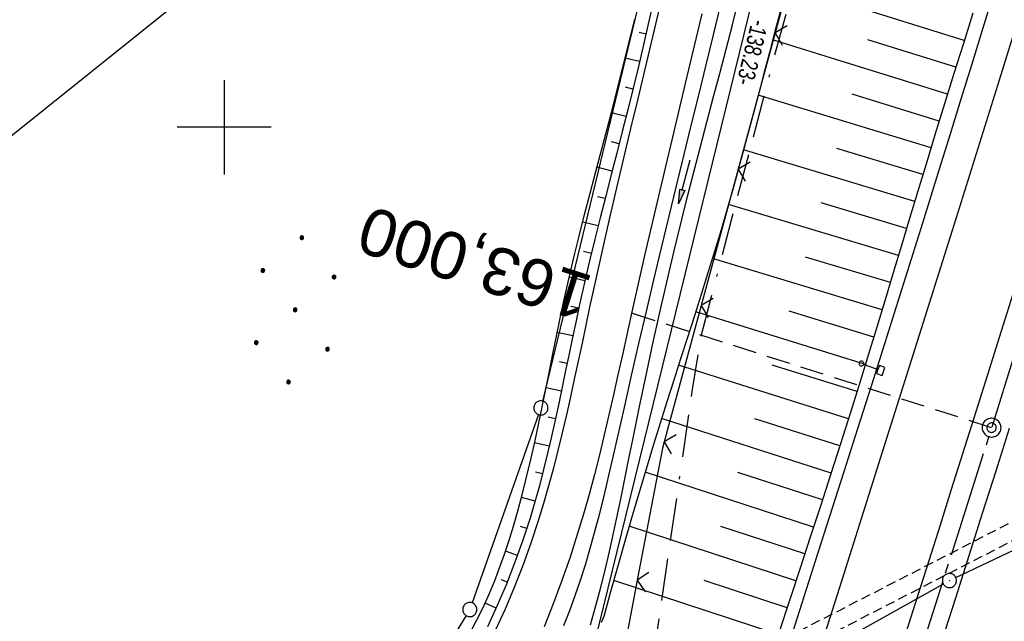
# Model space of a CAD drawing. Extents: x 510661 to 511244, y 462045 to 463013.
# Tile 13 of 29: x 510878 to 510983, y 462548 to 462611. Entities that reach past the tile are written whole.
import ezdxf
from ezdxf.enums import TextEntityAlignment as Align

# ---------------------------------------------------------------- set-up
doc = ezdxf.new("R2010")
doc.units = 0
doc.header["$LTSCALE"] = 10
doc.header["$MEASUREMENT"] = 0
for name, pattern in [('ACAD_ISO16W100', [73, 15, -6.5, 15, -6.5, 15, -7, 1, -7]), ('ACHSE', [5.5, 4, -0.5, 0.5, -0.5]), ('AUSGEZOGEN', [0]), ('LT00', [0]), ('LT17', [0.15, 0.1, -0.05])]:
    doc.linetypes.add(name, pattern=pattern)
doc.layers.get('0').update_dxf_attribs({"linetype": 'LT00'})
for name, color, linetype in [('--EK_FBR', 1, 'LT00'), ('--EK_ST-93-1', 30, 'LT17'), ('--EL_DFK_AB_L', 21, 'LT00'), ('--EL_DFK_AB_P', 7, 'LT00'), ('-AX-093', 35, 'ACHSE'), ('-ST-93-1', 250, 'LT00'), ('-ST-93-5', 250, 'LT00'), ('ABSTAND', 8, 'LT00'), ('BAB-KABEL', 220, 'ACAD_ISO16W100'), ('DFK_AB_L', 21, 'LT00'), ('DFK_AB_P', 7, 'LT00'), ('DFK_GZPKT', 250, 'LT00'), ('DFK_KATASTER', 250, 'LT00'), ('DFK_NUTZUNG', 250, 'LT00'), ('PFEIL', 140, 'AUSGEZOGEN'), ('V106_AFBR_BAB', 250, 'LT00'), ('V106_BOESCH', 250, 'LT00'), ('V106_BOSCHUNG', 250, 'LT00'), ('V106_BR_WID', 30, 'LT17'), ('V106_GRABEN', 250, 'LT00'), ('V106_LD_MARK', 250, 'LT00'), ('V106_RASTER', 250, 'LT00'), ('V106_SCHILD_K', 1, 'LT00'), ('V106_ZAUN', 40, 'LT00')]:
    doc.layers.add(name, color=color, linetype=linetype)
doc.styles.add('Beschrift', font='ARIAL.TTF')
doc.styles.get("Standard").update_dxf_attribs({"font": 'ARIAL.TTF'})

# ---------------------------------------------------------------- blocks, each defined once
blk = doc.blocks.new('SYMB7010')
at = {"color": 0, "linetype": 'ByBlock'}
for points in [[(-0.031408, 0.499213), (-0.093728, 0.49134), (-0.15457, 0.475719), (-0.212975, 0.452595), (-0.268021, 0.422333), (-0.31884, 0.385411), (-0.36463, 0.342411), (-0.40467, 0.29401), (-0.438329, 0.240973), (-0.465074, 0.184136), (-0.484486, 0.124395), (-0.496256, 0.062692), (-0.5002, 0)], [(-0.5002, 0), (-0.496256, -0.062692), (-0.484486, -0.124395), (-0.465075, -0.184136), (-0.438329, -0.240973), (-0.404671, -0.29401), (-0.36463, -0.342411), (-0.31884, -0.385411), (-0.268021, -0.422333), (-0.212975, -0.452595), (-0.154571, -0.475719), (-0.093728, -0.49134), (-0.031408, -0.499213), (0.031408, -0.499213)], [(0.5002, 0), (0.496256, 0.062692), (0.484485, 0.124395), (0.465074, 0.184136), (0.438329, 0.240973), (0.40467, 0.29401), (0.36463, 0.342411), (0.31884, 0.385411), (0.268021, 0.422333), (0.212975, 0.452595), (0.15457, 0.475719), (0.093728, 0.49134), (0.031408, 0.499213), (-0.031408, 0.499213)], [(0.031408, -0.499213), (0.093728, -0.491341), (0.15457, -0.475719), (0.212975, -0.452595), (0.268021, -0.422333), (0.31884, -0.385411), (0.36463, -0.342411), (0.404671, -0.294011), (0.438329, -0.240974), (0.465075, -0.184136), (0.484486, -0.124395), (0.496256, -0.062692), (0.500201, 0)]]:
    blk.add_lwpolyline(points, dxfattribs=at)
blk = doc.blocks.new('SYMB0003')
at = {"color": 0, "linetype": 'ByBlock'}
for p, q in [((-0.015712, 0), (0.010166, 0.012015)), ((0, -0.021257), (-0.015712, 0)), ((0.010166, 0.012015), (0, -0.021257))]:
    blk.add_line(p, q, dxfattribs=at)
for points in [[(-0.031395, 0.499013), (-0.093691, 0.491144), (-0.154509, 0.475528), (-0.21289, 0.452414), (-0.267913, 0.422164), (-0.318712, 0.385257), (-0.364484, 0.342274), (-0.404509, 0.293893), (-0.438154, 0.240877), (-0.464888, 0.184062), (-0.484292, 0.124345), (-0.496058, 0.062667), (-0.5, 0)], [(-0.5, 0), (-0.496058, -0.062667), (-0.484292, -0.124345), (-0.464888, -0.184062), (-0.438154, -0.240877), (-0.404509, -0.293893), (-0.364485, -0.342274), (-0.318712, -0.385257), (-0.267914, -0.422164), (-0.21289, -0.452414), (-0.154509, -0.475529), (-0.093691, -0.491144), (-0.031395, -0.499014), (0.031395, -0.499014)], [(0.5, 0), (0.496057, 0.062667), (0.484292, 0.124345), (0.464888, 0.184062), (0.438153, 0.240877), (0.404509, 0.293893), (0.364484, 0.342274), (0.318712, 0.385257), (0.267913, 0.422164), (0.21289, 0.452414), (0.154509, 0.475528), (0.093691, 0.491144), (0.031395, 0.499013), (-0.031395, 0.499013)], [(0.031395, -0.499014), (0.093691, -0.491144), (0.154509, -0.475529), (0.21289, -0.452414), (0.267914, -0.422164), (0.318712, -0.385257), (0.364485, -0.342274), (0.404509, -0.293893), (0.438154, -0.240877), (0.464889, -0.184062), (0.484292, -0.124345), (0.496058, -0.062667), (0.5, 0)]]:
    blk.add_lwpolyline(points, dxfattribs=at)
blk = doc.blocks.new('Pfreil3')
at = {"layer": 'PFEIL'}
blk.add_hatch(color=256, dxfattribs=at).paths.add_polyline_path([(-1.55, 0.27), (-1.55, -0.27), (0, 0)])
for p, q in [((-1.55, 0), (-4.83, 0)), ((-1.55, -0.27), (-1.55, 0.27)), ((-1.55, 0.27), (0, 0)), ((0, 0), (-1.55, -0.27))]:
    blk.add_line(p, q, dxfattribs=at)
blk = doc.blocks.new('SYMB1263')
at = {"color": 0, "linetype": 'ByBlock'}
for p, q in [((0.014231, 0.098982), (-0.014231, 0.098982)), ((-0.014231, -0.098982), (0.014232, -0.098982))]:
    blk.add_line(p, q, dxfattribs=at)
for points in [[(0, 0.1), (0, 0.75), (0.18, 0.75), (0.18, 1), (-0.18, 1), (-0.18, 0.75), (0, 0.75)], [(-0.014231, 0.098982), (-0.041542, 0.090963), (-0.065486, 0.075575), (-0.084125, 0.054064), (-0.095949, 0.028173), (-0.1, 0)], [(-0.1, 0), (-0.095949, -0.028173), (-0.084125, -0.054064), (-0.065486, -0.075575), (-0.041541, -0.090963), (-0.014231, -0.098982)], [(0.1, 0), (0.095949, 0.028173), (0.084125, 0.054064), (0.065486, 0.075575), (0.041541, 0.090963), (0.014231, 0.098982)], [(0.014232, -0.098982), (0.041542, -0.090963), (0.065486, -0.075575), (0.084125, -0.054064), (0.095949, -0.028173), (0.1, 0)]]:
    blk.add_lwpolyline(points, dxfattribs=at)
blk = doc.blocks.new('SYMB0024')
at = {"color": 0, "linetype": 'ByBlock'}
for p, q in [((-0.5, 0.5), (0, 0)), ((0, 0), (0.5, 0.5))]:
    blk.add_line(p, q, dxfattribs=at)
blk = doc.blocks.new('Ackerland7')
at = {"layer": 'DFK_NUTZUNG', "color": 0, "linetype": 'ByBlock'}
for p, q in [((-4, 3.93), (-4, 3.67)), ((-3.95, 3.63), (-3.95, 3.97)), ((-3.9, 3.99), (-3.9, 3.61)), ((-3.85, 3.6), (-3.85, 4)), ((-3.8, 3.99), (-3.8, 3.61)), ((-3.75, 3.63), (-3.75, 3.97)), ((-3.7, 3.93), (-3.7, 3.67)), ((-3.65, 3.8), (-3.65, 3.8)), ((3.7, 3.93), (3.7, 3.67)), ((3.75, 3.63), (3.75, 3.97)), ((3.8, 3.99), (3.8, 3.61)), ((3.85, 3.6), (3.85, 4)), ((3.9, 3.99), (3.9, 3.61)), ((3.95, 3.63), (3.95, 3.97)), ((4, 3.93), (4, 3.67)), ((4.05, 3.8), (4.05, 3.8)), ((-7.85, 0.13), (-7.85, -0.13)), ((-7.8, -0.17), (-7.8, 0.17)), ((-7.75, 0.19), (-7.75, -0.19)), ((-7.7, -0.2), (-7.7, 0.2)), ((-7.65, 0.19), (-7.65, -0.19)), ((-7.6, -0.17), (-7.6, 0.17)), ((-7.55, 0.13), (-7.55, -0.13)), ((-7.5, 0), (-7.5, 0)), ((-0.15, 0.13), (-0.15, -0.13)), ((-0.1, -0.17), (-0.1, 0.17)), ((-0.05, 0.19), (-0.05, -0.19)), ((0, -0.2), (0, 0.2)), ((0.05, 0.19), (0.05, -0.19)), ((0.1, -0.17), (0.1, 0.17)), ((0.15, 0.13), (0.15, -0.13)), ((0.2, 0), (0.2, 0)), ((7.55, 0.13), (7.55, -0.13)), ((7.6, -0.17), (7.6, 0.17)), ((7.65, 0.19), (7.65, -0.19)), ((7.7, -0.2), (7.7, 0.2)), ((7.75, 0.19), (7.75, -0.19)), ((7.8, -0.17), (7.8, 0.17)), ((7.85, 0.13), (7.85, -0.13)), ((7.9, 0), (7.9, 0)), ((-4, -3.67), (-4, -3.93)), ((-3.95, -3.97), (-3.95, -3.63)), ((-3.9, -3.61), (-3.9, -3.99)), ((-3.85, -4), (-3.85, -3.6)), ((-3.8, -3.61), (-3.8, -3.99)), ((-3.75, -3.97), (-3.75, -3.63)), ((-3.7, -3.67), (-3.7, -3.93)), ((-3.65, -3.8), (-3.65, -3.8)), ((3.7, -3.67), (3.7, -3.93)), ((3.75, -3.97), (3.75, -3.63)), ((3.8, -3.61), (3.8, -3.99)), ((3.85, -4), (3.85, -3.6)), ((3.9, -3.61), (3.9, -3.99)), ((3.95, -3.97), (3.95, -3.63)), ((4, -3.67), (4, -3.93)), ((4.05, -3.8), (4.05, -3.8))]:
    blk.add_line(p, q, dxfattribs=at)
for points in [[(-3.65, 3.8), (-3.67, 3.89), (-3.73, 3.96), (-3.81, 3.99), (-3.89, 3.99), (-3.97, 3.96), (-4.03, 3.89), (-4.05, 3.8), (-4.03, 3.71), (-3.97, 3.64), (-3.89, 3.6), (-3.81, 3.6), (-3.73, 3.64), (-3.67, 3.71), (-3.65, 3.8)], [(4.05, 3.8), (4.03, 3.89), (3.97, 3.96), (3.89, 3.99), (3.81, 3.99), (3.73, 3.96), (3.67, 3.89), (3.65, 3.8), (3.67, 3.71), (3.73, 3.64), (3.81, 3.61), (3.89, 3.61), (3.97, 3.64), (4.03, 3.71), (4.05, 3.8)], [(-7.5, 0), (-7.52, 0.09), (-7.58, 0.16), (-7.66, 0.19), (-7.74, 0.19), (-7.82, 0.16), (-7.88, 0.09), (-7.9, 0)], [(0.2, 0), (0.18, 0.09), (0.12, 0.16), (0.04, 0.19), (-0.04, 0.19), (-0.12, 0.16), (-0.18, 0.09), (-0.2, 0)], [(-0.2, 0), (-0.18, -0.09), (-0.12, -0.16), (-0.04, -0.19), (0.04, -0.19), (0.12, -0.16), (0.18, -0.09), (0.2, 0)], [(7.9, 0), (7.88, 0.09), (7.82, 0.16), (7.74, 0.19), (7.66, 0.19), (7.58, 0.16), (7.52, 0.09), (7.5, 0)], [(7.5, 0), (7.52, -0.09), (7.58, -0.16), (7.66, -0.19), (7.74, -0.19), (7.82, -0.16), (7.88, -0.09), (7.9, 0)], [(-7.9, 0), (-7.88, -0.09), (-7.82, -0.16), (-7.74, -0.19), (-7.66, -0.19), (-7.58, -0.16), (-7.52, -0.09), (-7.5, 0)], [(-3.65, -3.8), (-3.67, -3.71), (-3.73, -3.64), (-3.81, -3.61), (-3.89, -3.61), (-3.97, -3.64), (-4.03, -3.71), (-4.05, -3.8), (-4.03, -3.89), (-3.97, -3.96), (-3.89, -3.99), (-3.81, -3.99), (-3.73, -3.96), (-3.67, -3.89), (-3.65, -3.8)], [(4.05, -3.8), (4.03, -3.71), (3.97, -3.64), (3.89, -3.61), (3.81, -3.61), (3.73, -3.64), (3.67, -3.71), (3.65, -3.8), (3.67, -3.89), (3.73, -3.96), (3.81, -3.99), (3.89, -3.99), (3.97, -3.96), (4.03, -3.89), (4.05, -3.8)]]:
    blk.add_lwpolyline(points, dxfattribs=at)
blk = doc.blocks.new('SYMB2')
at = {"color": 0, "linetype": 'ByBlock', "flags": 128}
for points in [[(-0.031395, 0.499013), (-0.093691, 0.491144), (-0.154509, 0.475528), (-0.21289, 0.452414), (-0.267913, 0.422164), (-0.318712, 0.385257), (-0.364484, 0.342274), (-0.404509, 0.293893), (-0.438154, 0.240877), (-0.464888, 0.184062), (-0.484292, 0.124345), (-0.496058, 0.062667), (-0.5, 0)], [(-0.5, 0), (-0.496058, -0.062667), (-0.484292, -0.124345), (-0.464888, -0.184062), (-0.438154, -0.240877), (-0.404509, -0.293893), (-0.364485, -0.342274), (-0.318712, -0.385257), (-0.267914, -0.422164), (-0.21289, -0.452414), (-0.154509, -0.475529), (-0.093691, -0.491144), (-0.031395, -0.499014), (0.031395, -0.499014)], [(0.5, 0), (0.496057, 0.062667), (0.484292, 0.124345), (0.464888, 0.184062), (0.438153, 0.240877), (0.404509, 0.293893), (0.364484, 0.342274), (0.318712, 0.385257), (0.267913, 0.422164), (0.21289, 0.452414), (0.154509, 0.475528), (0.093691, 0.491144), (0.031395, 0.499013), (-0.031395, 0.499013)], [(0.031395, -0.499014), (0.093691, -0.491144), (0.154509, -0.475529), (0.21289, -0.452414), (0.267914, -0.422164), (0.318712, -0.385257), (0.364485, -0.342274), (0.404509, -0.293893), (0.438154, -0.240877), (0.464889, -0.184062), (0.484292, -0.124345), (0.496058, -0.062667), (0.5, 0)]]:
    blk.add_lwpolyline(points, dxfattribs=at)

msp = doc.modelspace()

# ---------------------------------------------------------------- linework, layer by layer
at = {"layer": '--EK_FBR'}
for points in [[(510981.66, 462614.14), (510980.52, 462610.42), (510979.38, 462606.71), (510978.23, 462602.99), (510977.09, 462599.28), (510975.94, 462595.57), (510974.15, 462589.82), (510972.35, 462584.08), (510970.55, 462578.34), (510968.73, 462572.61), (510967.25, 462567.96), (510965.77, 462563.31), (510964.29, 462558.66), (510962.8, 462554.01), (510961.32, 462549.36), (510959.89, 462544.89)], [(510983.96, 462582.96), (510982.5, 462578.34), (510981.05, 462573.72), (510979.59, 462569.09), (510978.4, 462565.31), (510977.21, 462561.53), (510976.02, 462557.75), (510974.83, 462553.96), (510973.63, 462550.18), (510972.43, 462546.4)], [(510983.35, 462567.99), (510981.93, 462563.48), (510980.5, 462558.98), (510979.08, 462554.47), (510977.65, 462549.97), (510976.22, 462545.47), (510974.36, 462539.66), (510972.5, 462533.86), (510970.63, 462528.05), (510968.76, 462522.25), (510966.14, 462514.14), (510963.51, 462506.03), (510960.88, 462497.93), (510958.97, 462492.06), (510957.05, 462486.19), (510955.12, 462480.33), (510953.19, 462474.46), (510951.97, 462470.77), (510950.75, 462467.08)]]:
    msp.add_lwpolyline(points, dxfattribs=at)
at = {"layer": '--EK_ST-93-1', "ltscale": 2.5}
msp.add_line((510981.49, 462568.09), (510943.36, 462580.22), dxfattribs=at)
at = {"layer": '--EL_DFK_AB_L'}
for p, q in [((510969.7, 462668.95), (510937.08, 462536.17)), ((510977.69, 462552.17), (511024.11, 462574.3)), ((510976.36, 462551.48), (510935.84, 462528.83))]:
    msp.add_line(p, q, dxfattribs=at)
at = {"layer": '-AX-093', "ltscale": 0.2}
msp.add_lwpolyline([(511002.16, 462634.59), (510994.72, 462610.42), (510987.21, 462586.28), (510979.61, 462562.16), (510971.94, 462538.06), (510964.2, 462513.99), (510956.38, 462489.95), (510948.48, 462465.93), (510940.51, 462441.93), (510932.46, 462417.96), (510924.34, 462394.02), (510916.14, 462370.1), (510907.86, 462346.21), (510899.51, 462322.34), (510891.08, 462298.5), (510882.58, 462274.69), (510874, 462250.9), (510865.35, 462227.14), (510856.62, 462203.41), (510847.82, 462179.71), (510838.94, 462156.03), (510829.99, 462132.38), (510820.96, 462108.76), (510812.82, 462087.67)], dxfattribs=at)
at = {"layer": 'BAB-KABEL', "ltscale": 0.03, "flags": 128}
msp.add_lwpolyline([(511068.73, 462978.59), (511064.44, 462967.11), (511059.81, 462953.34), (511052.43, 462930.01), (511046.43, 462911.52), (511041.51, 462895.97), (511035.81, 462878.26), (511031.38, 462864.27), (511025.48, 462842.53), (511020.26, 462824.93), (511017.22, 462814.32), (511011.51, 462796.29), (511001.96, 462764.99), (510990.72, 462727.69), (510988.63, 462721.12), (510988.08, 462718.91), (510988.26, 462717.09), (510990.84, 462698.34), (510985.92, 462682.09), (510974.96, 462665.11), (510972.69, 462657.89), (510967.52, 462640.54), (510963.22, 462624.96), (510958.17, 462606.62), (510950.6, 462577.73), (510949.71, 462572.15), (510945.01, 462539.89), (510942.97, 462527.41), (510938.53, 462509.11), (510932.18, 462483.07), (510928.24, 462470.38), (510921.49, 462447.21), (510910.95, 462416.48), (510902.01, 462392.32), (510896.76, 462379.43), (510892.23, 462368.99), (510881.64, 462343.3), (510875.59, 462330.18), (510863.37, 462306.99), (510851.02, 462281.78), (510843.08, 462264.24), (510838.16, 462253.9), (510836.15, 462250.12), (510833.88, 462243.46), (510823.8, 462216.47), (510811.58, 462179.56), (510799.99, 462145.42), (510792.3, 462123.57), (510788.4, 462113.38), (510782.59, 462098.52)], dxfattribs=at)
at = {"layer": 'DFK_AB_L'}
for p, q in [((510969.7, 462668.95), (510937.08, 462536.17)), ((510977.69, 462552.17), (511024.11, 462574.3)), ((510976.36, 462551.48), (510935.84, 462528.83))]:
    msp.add_line(p, q, dxfattribs=at)
at = {"layer": 'DFK_KATASTER'}
for p, q in [((510836.46, 462566.32), (510954.62, 462661.02)), ((510951.47, 462643.96), (510933.81, 462570.92)), ((510933.38, 462569.48), (510926.33, 462549.48)), ((510925.69, 462548.13), (510920.94, 462540.37))]:
    msp.add_line(p, q, dxfattribs=at)
at = {"layer": 'V106_AFBR_BAB'}
for points in [[(510981.66, 462614.14), (510980.52, 462610.42), (510979.38, 462606.71), (510978.23, 462602.99), (510977.09, 462599.28), (510975.94, 462595.57), (510974.15, 462589.82), (510972.35, 462584.08), (510970.55, 462578.34), (510968.73, 462572.61), (510967.25, 462567.96), (510965.77, 462563.31), (510964.29, 462558.66), (510962.8, 462554.01), (510961.32, 462549.36), (510959.89, 462544.89)], [(510946.3, 462613.04), (510945.49, 462609.62), (510944.67, 462606.19), (510943.92, 462603.04), (510943.16, 462599.88), (510942.41, 462596.72), (510941.67, 462593.56), (510940.93, 462590.4), (510940.21, 462587.23), (510939.5, 462584.06), (510938.81, 462580.89), (510938.4, 462578.98), (510938, 462577.08), (510937.59, 462575.17), (510937.18, 462573.26), (510936.77, 462571.36), (510936.34, 462569.46), (510935.9, 462567.56), (510935.44, 462565.67), (510934.96, 462563.79), (510934.45, 462561.91), (510933.91, 462560.04), (510933.34, 462558.18), (510932.56, 462555.81), (510931.71, 462553.46), (510930.8, 462551.12), (510929.83, 462548.81), (510928.79, 462546.53)], [(510950.73, 462612.04), (510949.92, 462608.64), (510949.11, 462605.25), (510948.36, 462602.1), (510947.61, 462598.96), (510946.86, 462595.82), (510946.12, 462592.68), (510945.38, 462589.54), (510944.65, 462586.39), (510943.93, 462583.24), (510943.22, 462580.09), (510942.75, 462577.96), (510942.28, 462575.83), (510941.81, 462573.71), (510941.34, 462571.58), (510940.86, 462569.46), (510940.36, 462567.34), (510939.84, 462565.22), (510939.31, 462563.11), (510938.75, 462561.01), (510938.16, 462558.92), (510937.53, 462556.84), (510936.73, 462554.34), (510935.87, 462551.85), (510934.95, 462549.39), (510933.97, 462546.95)], [(510983.96, 462582.96), (510982.5, 462578.34), (510981.05, 462573.72), (510979.59, 462569.09), (510978.4, 462565.31), (510977.21, 462561.53), (510976.02, 462557.75), (510974.83, 462553.96), (510973.63, 462550.18), (510972.43, 462546.4)], [(510983.35, 462567.99), (510981.93, 462563.48), (510980.5, 462558.98), (510979.08, 462554.47), (510977.65, 462549.97), (510976.22, 462545.47), (510974.36, 462539.66), (510972.5, 462533.86), (510970.63, 462528.05), (510968.76, 462522.25), (510966.14, 462514.14), (510963.51, 462506.03), (510960.88, 462497.93), (510958.97, 462492.06), (510957.05, 462486.19), (510955.12, 462480.33), (510953.19, 462474.46), (510951.97, 462470.77), (510950.75, 462467.08)]]:
    msp.add_lwpolyline(points, dxfattribs=at)
at = {"layer": 'V106_BOESCH'}
for points in [[(510945.49, 462612.99), (510945, 462610.81), (510944.5, 462608.63), (510943.98, 462606.45), (510943.42, 462604.16), (510942.85, 462601.86), (510942.27, 462599.57), (510941.69, 462597.27), (510941.1, 462594.98), (510940.52, 462592.69), (510939.94, 462590.4), (510939.37, 462588.1), (510938.81, 462585.8), (510938.27, 462583.5), (510937.74, 462581.19), (510937.36, 462579.43), (510936.99, 462577.68), (510936.63, 462575.92), (510936.26, 462574.16), (510935.9, 462572.4), (510935.53, 462570.65), (510935.15, 462568.89), (510934.76, 462567.14), (510934.35, 462565.4), (510933.92, 462563.66), (510933.47, 462561.93), (510932.99, 462560.2), (510932.48, 462558.48), (510931.72, 462556.13), (510930.88, 462553.79), (510929.98, 462551.48), (510929, 462549.2), (510927.96, 462546.94)], [(510959.14, 462612.67), (510958.52, 462610.31), (510957.89, 462607.95), (510957.28, 462605.59), (510956.66, 462603.23), (510956.03, 462600.87), (510955.4, 462598.51), (510954.76, 462596.15), (510954.11, 462593.8), (510953.44, 462591.45), (510952.76, 462589.1), (510952.07, 462586.81), (510951.37, 462584.53), (510950.65, 462582.24), (510949.93, 462579.96), (510949.2, 462577.68), (510948.47, 462575.41), (510947.74, 462573.13), (510947.01, 462570.85), (510946.29, 462568.57), (510945.58, 462566.29), (510944.8, 462563.69), (510944.02, 462561.09), (510943.26, 462558.49), (510942.52, 462555.88), (510941.77, 462553.27), (510941.04, 462550.66), (510940.3, 462548.05), (510940.04, 462547.4)], [(510926.16, 462546.38), (510926.77, 462547.52), (510927.46, 462548.91), (510928.09, 462550.32), (510928.69, 462551.75), (510929.25, 462553.2), (510929.77, 462554.66), (510930.26, 462556.14), (510930.72, 462557.63), (510931.15, 462559.12), (510931.65, 462560.97), (510932.12, 462562.83), (510932.57, 462564.7), (510932.99, 462566.57), (510933.39, 462568.44), (510933.78, 462570.32), (510934.16, 462572.2), (510934.53, 462574.08), (510934.91, 462575.95), (510935.28, 462577.83), (510935.67, 462579.71), (510936.07, 462581.58), (510936.59, 462583.87), (510937.13, 462586.16), (510937.7, 462588.45), (510938.27, 462590.73), (510938.86, 462593.01), (510939.46, 462595.29), (510940.06, 462597.56), (510940.66, 462599.84), (510941.26, 462602.12), (510941.85, 462604.4), (510942.42, 462606.68), (510943.02, 462609.08), (510943.59, 462611.49)], [(510979.49, 462612.12), (510978.49, 462608.91), (510977.49, 462605.71), (510976.5, 462602.51), (510975.51, 462599.3), (510974.53, 462596.09), (510973.66, 462593.21), (510972.79, 462590.32), (510971.92, 462587.43), (510971.05, 462584.55), (510970.19, 462581.66), (510969.31, 462578.77), (510968.43, 462575.89), (510967.54, 462573.01), (510966.5, 462569.69), (510965.45, 462566.38), (510964.38, 462563.07), (510963.31, 462559.76), (510962.23, 462556.45), (510961.15, 462553.15), (510960.07, 462549.85), (510958.84, 462546.09)]]:
    msp.add_lwpolyline(points, dxfattribs=at)
at = {"layer": 'V106_BOSCHUNG'}
for p, q in [((510978.59, 462609.24), (510959.79, 462615.1)), ((510944.79, 462609.91), (510944.05, 462610.08)), ((510976.81, 462603.52), (510958.24, 462609.28)), ((510977.7, 462606.39), (510968.36, 462609.29)), ((510944.11, 462606.99), (510942.59, 462607.35)), ((510943.4, 462604.07), (510942.63, 462604.25)), ((510975.06, 462597.83), (510956.71, 462603.43)), ((510975.93, 462600.67), (510966.7, 462603.52)), ((510942.67, 462601.15), (510941.11, 462601.54)), ((510941.93, 462598.24), (510941.14, 462598.44)), ((510973.33, 462592.12), (510955.15, 462597.59)), ((510974.19, 462594.98), (510965.06, 462597.74)), ((510941.19, 462595.33), (510939.58, 462595.75)), ((510940.45, 462592.43), (510939.63, 462592.63)), ((510971.6, 462586.38), (510953.55, 462591.81)), ((510972.47, 462589.25), (510963.41, 462591.98)), ((510939.72, 462589.52), (510938.07, 462589.93)), ((510939, 462586.61), (510938.17, 462586.82)), ((510969.87, 462580.62), (510951.85, 462586.07)), ((510970.74, 462583.51), (510961.72, 462586.22)), ((510938.31, 462583.7), (510936.64, 462584.09)), ((510937.65, 462580.78), (510936.82, 462580.97)), ((510968.1, 462574.82), (510950.07, 462580.41)), ((510968.99, 462577.72), (510959.98, 462580.48)), ((510937.03, 462577.86), (510935.36, 462578.21)), ((510936.42, 462574.92), (510935.59, 462575.1)), ((510966.29, 462569.04), (510948.26, 462574.75)), ((510967.2, 462571.93), (510958.18, 462574.75)), ((510935.81, 462571.98), (510934.18, 462572.33)), ((510935.18, 462569.04), (510934.39, 462569.22)), ((510964.45, 462563.27), (510946.45, 462569.08)), ((510965.38, 462566.15), (510956.36, 462569.04)), ((510934.52, 462566.11), (510932.97, 462566.47)), ((510933.8, 462563.18), (510933.05, 462563.37)), ((510962.59, 462557.54), (510944.7, 462563.37)), ((510963.52, 462560.41), (510954.54, 462563.32)), ((510933.01, 462560.27), (510931.58, 462560.67)), ((510932.13, 462557.38), (510931.45, 462557.59)), ((510960.71, 462551.81), (510943.02, 462557.64)), ((510961.65, 462554.68), (510952.75, 462557.59)), ((510931.15, 462554.51), (510929.88, 462554.97)), ((510930.06, 462551.69), (510929.46, 462551.93)), ((510958.84, 462546.11), (510941.38, 462551.86)), ((510959.78, 462548.96), (510950.98, 462551.86)), ((510928.87, 462548.91), (510927.7, 462549.44))]:
    msp.add_line(p, q, dxfattribs=at)
at = {"layer": 'V106_BR_WID'}
msp.add_line((511019.27, 462576.37), (510935.34, 462533.27), dxfattribs=at)
msp.add_lwpolyline([(511019.16, 462574.29), (510935.88, 462531.49), (510933.46, 462530.25)], dxfattribs=at)
at = {"layer": 'V106_GRABEN'}
for points in [[(510938.9, 462547.14), (510939.44, 462549.07), (510939.96, 462551.02), (510940.44, 462552.97), (510940.9, 462554.93), (510941.34, 462556.9), (510941.77, 462558.87), (510942.18, 462560.85), (510942.58, 462562.83), (510942.98, 462564.81), (510943.38, 462566.79), (510944.07, 462570.15), (510944.77, 462573.5), (510945.49, 462576.85), (510946.24, 462580.2), (510947, 462583.54), (510947.78, 462586.88), (510948.59, 462590.2), (510949.24, 462592.79), (510949.9, 462595.38), (510950.57, 462597.97), (510951.25, 462600.55), (510951.93, 462603.13), (510952.62, 462605.72), (510953.29, 462608.3), (510953.97, 462610.88), (510954.63, 462613.47)], [(510952.71, 462613.06), (510951.92, 462609.84), (510951.14, 462606.63), (510950.35, 462603.41), (510949.55, 462600.2), (510948.76, 462596.98), (510947.98, 462593.77), (510947.2, 462590.56), (510946.39, 462587.18), (510945.59, 462583.8), (510944.8, 462580.42), (510944.01, 462577.03), (510943.23, 462573.64), (510942.46, 462570.23), (510941.68, 462566.82), (510941.3, 462565.14), (510940.92, 462563.46), (510940.53, 462561.78), (510940.13, 462560.1), (510939.71, 462558.43), (510939.27, 462556.77), (510938.81, 462555.11), (510938.32, 462553.47), (510937.8, 462551.84), (510937.25, 462550.23), (510936.66, 462548.63), (510936.02, 462547.05)]]:
    msp.add_lwpolyline(points, dxfattribs=at)
at = {"layer": 'V106_LD_MARK'}
msp.add_lwpolyline([(510986, 462617), (510981.96, 462603.97), (510977.9, 462590.94), (510973.81, 462577.92), (510969.71, 462564.91), (510965.58, 462551.9), (510961.43, 462538.9), (510957.25, 462525.91), (510952.56, 462511.43), (510947.85, 462496.95), (510943.11, 462482.49), (510938.34, 462468.03), (510933.54, 462453.58), (510928.71, 462439.14), (510923.86, 462424.71), (510918.98, 462410.29), (510913.67, 462394.69), (510908.33, 462379.1), (510902.96, 462363.52), (510897.56, 462347.95)], dxfattribs=at)
at = {"layer": 'V106_RASTER'}
for p, q in [((510900, 462605), (510900, 462595)), ((510905, 462600), (510895, 462600))]:
    msp.add_line(p, q, dxfattribs=at)
at = {"layer": 'V106_ZAUN'}
for p, q in [((510962.45, 462624.51), (510958.51, 462610.03)), ((510958.51, 462610.03), (510954.58, 462595.55)), ((510954.58, 462595.55), (510950.65, 462581.08)), ((510950.65, 462581.08), (510946.72, 462566.6)), ((510943.87, 462551.88), (510941.08, 462537.14))]:
    msp.add_line(p, q, dxfattribs=at)
msp.add_lwpolyline([(510946.72, 462566.6), (510946.53, 462565.91), (510943.87, 462551.88)], dxfattribs=at)

# ---------------------------------------------------------------- block references
at = {"layer": '--EL_DFK_AB_P', "xscale": 1.500000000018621, "yscale": 1.5, "zscale": 1.5, "rotation": 264.7377099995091}
msp.add_blockref('SYMB0003', (510977.01, 462551.85), dxfattribs=at)
at = {"layer": '-ST-93-1', "rotation": 274.1956499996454}
msp.add_blockref('SYMB2', (510981.49, 462568.09), dxfattribs=at)
at = {"layer": '-ST-93-5', "xscale": 1.999999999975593, "yscale": 2, "zscale": 2, "rotation": 274.1956499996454}
msp.add_blockref('SYMB2', (510981.49, 462568.09), dxfattribs=at)
at = {"layer": 'DFK_AB_P', "xscale": 1.500000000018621, "yscale": 1.5, "zscale": 1.5, "rotation": 264.7377099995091}
msp.add_blockref('SYMB0003', (510977.01, 462551.85), dxfattribs=at)
at = {"layer": 'DFK_GZPKT', "xscale": 1.500000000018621, "yscale": 1.5, "zscale": 1.5, "rotation": 264.7377099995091}
for p in [(510933.63, 462570.19), (510926.08, 462548.77)]:
    msp.add_blockref('SYMB7010', p, dxfattribs=at)
at = {"layer": 'DFK_NUTZUNG', "rotation": 264.7376999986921}
msp.add_blockref('Ackerland7', (510907.54, 462580.61), dxfattribs=at)
at = {"layer": 'PFEIL', "rotation": 255.0882203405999}
msp.add_blockref('Pfreil3', (510948.24, 462591.87), dxfattribs=at)
at = {"layer": 'V106_SCHILD_K', "xscale": 2.500000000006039, "yscale": 2.5, "zscale": 2.5, "rotation": 250.2675099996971}
msp.add_blockref('SYMB1263', (510967.66, 462574.91), dxfattribs=at)
at = {"layer": 'V106_ZAUN', "yscale": 2.099999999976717, "zscale": 2.1}
for p, xscale, rotation in [((510958.51, 462610.03), 2.09999999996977, 254.8008500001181), ((510954.58, 462595.55), 2.09999999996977, 254.8008500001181), ((510950.65, 462581.08), 2.09999999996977, 254.8008500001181), ((510946.72, 462566.6), 2.09999999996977, 254.8008500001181), ((510943.87, 462551.88), 2.099999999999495, 259.271039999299)]:
    msp.add_blockref('SYMB0024', p, dxfattribs=dict(at, xscale=xscale, rotation=rotation))

# ---------------------------------------------------------------- texts
at = {"layer": '--EK_ST-93-1', "style": 'Beschrift'}
msp.add_text('163,000', height=5, rotation=-197.518, dxfattribs=at).set_placement((510938.62, 462581.73), align=Align.MIDDLE_LEFT)
at = {"layer": 'ABSTAND', "width": 0.75}
msp.add_text(' -138.23-', height=1.8, rotation=-103.8024, dxfattribs=at).set_placement((510956.18, 462612.05))

doc.saveas('drawing.dxf')
